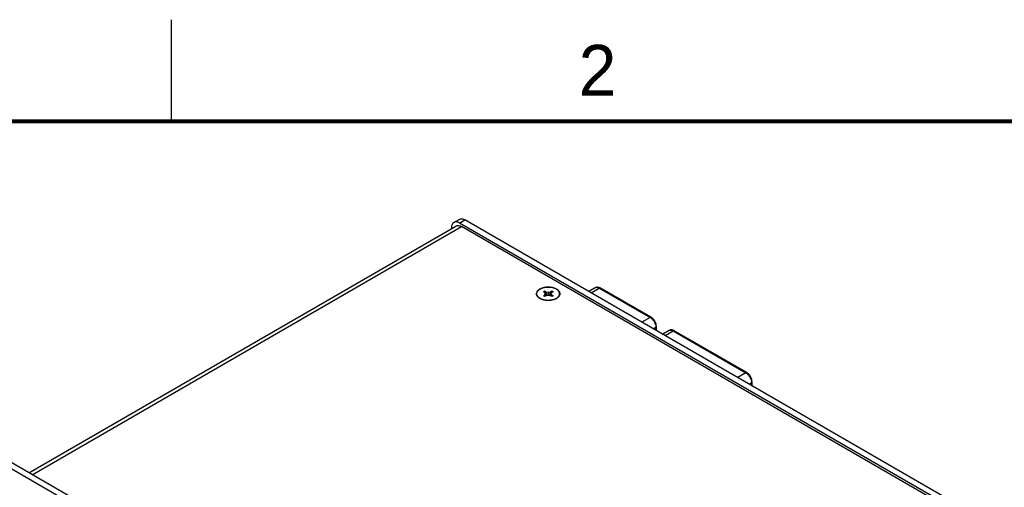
# Model space of a CAD drawing. Header units: inches. Extents: x 0 to 34, y 0 to 22.
# Tile 67 of 78: x 24.8 to 29.6, y 19.7 to 22. Entities that reach past the tile are written whole.
import ezdxf

# ---------------------------------------------------------------- set-up
doc = ezdxf.new("R2010")
doc.units = ezdxf.units.IN
doc.header["$LTSCALE"] = 1.87
doc.header["$MEASUREMENT"] = 0
doc.layers.get('0').update_dxf_attribs({"linetype": 'CONTINUOUS'})
doc.styles.add('TEXTSTYLE_2', font='txt')

msp = doc.modelspace()

# ---------------------------------------------------------------- linework, layer by layer
at = {"color": 2, "linetype": 'CONTINUOUS'}
msp.add_line((25.5, 22), (25.5, 21.5), dxfattribs=at)
at = {"color": 7, "linetype": 'CONTINUOUS'}
for p, q in [((26.8887, 21.0037), (26.9152, 21.019)), ((26.9169, 21.0009), (26.9434, 21.0162)), ((32.7884, 17.6414), (26.9434, 21.0162)), ((26.877, 20.9778), (26.877, 20.9732)), ((32.7619, 17.6261), (26.9169, 21.0009)), ((27.329, 20.6633), (27.3354, 20.667)), ((27.3354, 20.667), (27.3417, 20.6633)), ((27.364, 20.6633), (27.3704, 20.667)), ((27.3704, 20.667), (27.3767, 20.6633)), ((27.315, 20.6283), (27.308, 20.6336)), ((27.3354, 20.6596), (27.329, 20.6633)), ((27.329, 20.6431), (27.3354, 20.6468)), ((27.3354, 20.6394), (27.329, 20.6431)), ((27.3383, 20.6532), (27.3354, 20.6596)), ((27.3354, 20.6468), (27.3383, 20.6532)), ((27.3417, 20.6431), (27.3354, 20.6394)), ((27.3417, 20.6633), (27.3529, 20.6616)), ((27.3529, 20.6448), (27.3417, 20.6431)), ((27.3529, 20.6616), (27.364, 20.6633)), ((27.3529, 20.6616), (27.3529, 20.6448)), ((27.364, 20.6431), (27.3529, 20.6448)), ((27.3704, 20.6394), (27.364, 20.6431)), ((27.3704, 20.6596), (27.3674, 20.6532)), ((27.3674, 20.6532), (27.3704, 20.6468)), ((27.3767, 20.6633), (27.3704, 20.6596)), ((27.3704, 20.6468), (27.3767, 20.6431)), ((27.3767, 20.6431), (27.3704, 20.6394)), ((27.3926, 20.6302), (27.3977, 20.6336)), ((27.3932, 20.6302), (27.3977, 20.6336)), ((31.0105, 16.1876), (24.4256, 19.9897)), ((30.984, 16.1723), (24.3991, 19.9744))]:
    msp.add_line(p, q, dxfattribs=at)
at = {"color": 3, "linetype": 'CONTINUOUS'}
for p, q in [((24.7996, 19.7737), (26.8989, 20.9859)), ((24.8161, 19.7642), (26.9272, 20.9831)), ((32.7516, 17.6201), (26.9272, 20.9831)), ((27.3935, 20.6297), (27.3884, 20.6271)), ((27.3982, 20.6328), (27.3935, 20.6297))]:
    msp.add_line(p, q, dxfattribs=at)
at = {"color": 6, "linetype": 'CONTINUOUS'}
for p, q in [((27.5837, 20.6832), (27.5519, 20.6648)), ((27.5634, 20.6582), (27.6033, 20.6813)), ((27.6033, 20.6813), (27.854, 20.5371)), ((27.8589, 20.5376), (27.6083, 20.6818)), ((27.854, 20.5371), (27.8136, 20.5137)), ((27.8693, 20.4816), (27.8819, 20.4889)), ((27.8819, 20.4889), (27.8819, 20.4743)), ((27.8848, 20.4726), (27.8848, 20.4929)), ((27.9479, 20.473), (27.916, 20.4546)), ((27.9275, 20.448), (27.9675, 20.4711)), ((27.9675, 20.4711), (28.3243, 20.2651)), ((28.3292, 20.2656), (27.9725, 20.4716)), ((28.3243, 20.2651), (28.2843, 20.242)), ((28.34, 20.2098), (28.3521, 20.2169)), ((28.3521, 20.2169), (28.3521, 20.2028)), ((28.355, 20.2011), (28.355, 20.2209))]:
    msp.add_line(p, q, dxfattribs=at)
at = {"color": 7, "linetype": 'CONTINUOUS', "const_width": 0.02}
msp.add_lwpolyline([(33.5, 21.5), (0.5, 21.5)], dxfattribs=at)
at = {"color": 7, "linetype": 'CONTINUOUS'}
for centre, radius, start, end in [((27.6374, 20.7575), 0.3153, 196.6821, 201.2203), ((27.0683, 20.7575), 0.3153, 338.7797, 343.3179), ((27.4224, 20.6865), 0.0957, 204.5637, 208.3846), ((27.4913, 20.7029), 0.1608, 197.981, 201.7729), ((27.7002, 20.7362), 0.3658, 191.4886, 194.6259), ((27.0055, 20.7362), 0.3658, 345.3741, 348.5114), ((27.2144, 20.7029), 0.1608, 338.2271, 342.019), ((27.2834, 20.6865), 0.0957, 331.6154, 335.4363)]:
    msp.add_arc(centre, radius, start, end, dxfattribs=at)
at = {"color": 6, "linetype": 'CONTINUOUS'}
msp.add_arc((27.9544, 20.4616), 0.0132, 115.6261, 119.999, dxfattribs=at)
at = {"color": 7, "linetype": 'CONTINUOUS'}
for points, knots in [([(26.9169, 21.0009), (26.9144, 21.0023), (26.9095, 21.0046), (26.9019, 21.0065), (26.8948, 21.0063), (26.8905, 21.0047), (26.8887, 21.0037)], [0, 0, 0, 0, 0.289542, 0.549115, 0.782256, 1, 1, 1, 1]), ([(26.9152, 21.019), (26.9171, 21.02), (26.9213, 21.0216), (26.9284, 21.0218), (26.936, 21.0199), (26.941, 21.0176), (26.9434, 21.0162)], [0, 0, 0, 0, 0.217744, 0.450885, 0.710458, 1, 1, 1, 1]), ([(26.8887, 21.0037), (26.8868, 21.0026), (26.8833, 20.9996), (26.8796, 20.9936), (26.8774, 20.9861), (26.877, 20.9807), (26.877, 20.9778)], [0, 0, 0, 0, 0.21775, 0.450892, 0.710464, 1, 1, 1, 1]), ([(27.308, 20.6336), (27.307, 20.6343), (27.3052, 20.6359), (27.3027, 20.6384), (27.3006, 20.6411), (27.2989, 20.6439), (27.2977, 20.6467), (27.297, 20.6491), (27.2967, 20.6511), (27.2966, 20.6525), (27.2966, 20.654), (27.2967, 20.6554), (27.2969, 20.6569), (27.2974, 20.6588), (27.2983, 20.6612), (27.2997, 20.664), (27.3013, 20.6663), (27.3027, 20.668), (27.3044, 20.6697), (27.3066, 20.6718), (27.3097, 20.6741), (27.3119, 20.6755), (27.3131, 20.6762)], [0, 0, 0, 0, 0.070261, 0.136996, 0.200401, 0.260818, 0.318748, 0.374839, 0.402455, 0.429909, 0.457312, 0.484772, 0.512399, 0.540298, 0.59727, 0.656441, 0.718383, 0.750542, 0.783537, 0.852113, 0.924278, 1, 1, 1, 1]), ([(27.3977, 20.6336), (27.3987, 20.6344), (27.4007, 20.636), (27.4033, 20.6387), (27.4054, 20.6415), (27.4071, 20.6444), (27.4081, 20.6469), (27.4086, 20.6489), (27.4089, 20.6504), (27.4091, 20.652), (27.4091, 20.6535), (27.409, 20.655), (27.4088, 20.6571), (27.4081, 20.6596), (27.4068, 20.6626), (27.405, 20.6655), (27.4028, 20.6683), (27.4001, 20.6709), (27.3971, 20.6734), (27.3936, 20.6757), (27.3898, 20.6778), (27.3856, 20.6797), (27.3812, 20.6813), (27.3765, 20.6827), (27.3717, 20.6839), (27.3666, 20.6848), (27.3614, 20.6854), (27.3562, 20.6857), (27.3509, 20.6857), (27.3457, 20.6855), (27.3405, 20.6849), (27.3354, 20.6841), (27.3305, 20.6831), (27.3257, 20.6817), (27.3212, 20.6801), (27.317, 20.6783), (27.3144, 20.6769), (27.3131, 20.6762)], [0, 0, 0, 0, 0.028756, 0.056001, 0.081829, 0.1064, 0.129953, 0.141448, 0.152808, 0.16408, 0.175312, 0.186553, 0.197852, 0.220798, 0.24452, 0.26931, 0.295393, 0.322916, 0.35196, 0.382544, 0.414635, 0.448152, 0.48298, 0.518971, 0.555952, 0.593732, 0.6321, 0.670839, 0.709723, 0.748524, 0.787015, 0.824974, 0.862192, 0.898469, 0.933627, 0.967516, 1, 1, 1, 1]), ([(27.3926, 20.6302), (27.3912, 20.6294), (27.3881, 20.6278), (27.3833, 20.6258), (27.378, 20.6241), (27.3726, 20.6227), (27.3668, 20.6217), (27.361, 20.621), (27.355, 20.6207), (27.349, 20.6207), (27.3431, 20.6212), (27.3372, 20.6219), (27.3316, 20.6231), (27.3262, 20.6246), (27.321, 20.6264), (27.3163, 20.6285), (27.3119, 20.6308), (27.3093, 20.6326), (27.308, 20.6336)], [0, 0, 0, 0, 0.056666, 0.116071, 0.17791, 0.241822, 0.307381, 0.374125, 0.441561, 0.509181, 0.576472, 0.64293, 0.708069, 0.771435, 0.832621, 0.891276, 0.947129, 1, 1, 1, 1])]:
    msp.add_open_spline(points, degree=3, knots=knots, dxfattribs=at)
at = {"color": 3, "linetype": 'CONTINUOUS'}
for points, knots in [([(26.8989, 20.9859), (26.9008, 20.987), (26.9051, 20.9885), (26.9122, 20.9887), (26.9198, 20.9869), (26.9247, 20.9845), (26.9272, 20.9831)], [0, 0, 0, 0, 0.217744, 0.450885, 0.710458, 1, 1, 1, 1]), ([(27.2994, 20.641), (27.2979, 20.6432), (27.2955, 20.6481), (27.295, 20.6563), (27.298, 20.6641), (27.3017, 20.6685), (27.3039, 20.6706)], [0, 0, 0, 0, 0.249339, 0.483724, 0.72712, 1, 1, 1, 1]), ([(27.3039, 20.6706), (27.3045, 20.6711), (27.3071, 20.6734), (27.3099, 20.6754), (27.3122, 20.6767)], [0, 0, 0, 0, 0.238726, 1, 1, 1, 1]), ([(27.3122, 20.6767), (27.313, 20.6772), (27.3164, 20.679), (27.32, 20.6805), (27.3228, 20.6815)], [0, 0, 0, 0, 0.239705, 1, 1, 1, 1]), ([(27.3228, 20.6815), (27.328, 20.6834), (27.3391, 20.686), (27.3562, 20.6868), (27.3731, 20.6848), (27.3861, 20.6807), (27.3949, 20.676), (27.4004, 20.6721), (27.4049, 20.6677), (27.4081, 20.6629), (27.41, 20.6579), (27.4106, 20.6527), (27.4097, 20.6475), (27.4083, 20.6443), (27.4074, 20.6427)], [0, 0, 0, 0, 0.145652, 0.298607, 0.449748, 0.590087, 0.654105, 0.713275, 0.767521, 0.817319, 0.863689, 0.90828, 0.953058, 1, 1, 1, 1]), ([(27.3075, 20.6328), (27.3067, 20.6334), (27.3037, 20.6358), (27.301, 20.6386), (27.2994, 20.641)], [0, 0, 0, 0, 0.265946, 1, 1, 1, 1]), ([(27.3147, 20.6284), (27.314, 20.6287), (27.3115, 20.6301), (27.3092, 20.6316), (27.3075, 20.6328)], [0, 0, 0, 0, 0.258799, 1, 1, 1, 1]), ([(27.3884, 20.6271), (27.3828, 20.6246), (27.3705, 20.6209), (27.3511, 20.6194), (27.332, 20.6216), (27.32, 20.6257), (27.3147, 20.6284)], [0, 0, 0, 0, 0.242625, 0.503501, 0.762619, 1, 1, 1, 1]), ([(27.4074, 20.6427), (27.4069, 20.6418), (27.4044, 20.638), (27.401, 20.6349), (27.3982, 20.6328)], [0, 0, 0, 0, 0.232665, 1, 1, 1, 1])]:
    msp.add_open_spline(points, degree=3, knots=knots, dxfattribs=at)
at = {"color": 6, "linetype": 'CONTINUOUS'}
for points, knots in [([(27.6083, 20.6818), (27.6045, 20.6839), (27.5982, 20.6863), (27.5895, 20.6858), (27.5855, 20.6843), (27.5837, 20.6832)], [0, 0, 0, 0, 0.508375, 0.754781, 1, 1, 1, 1]), ([(27.5837, 20.6832), (27.585, 20.684), (27.588, 20.685), (27.5929, 20.6852), (27.5982, 20.6839), (27.6016, 20.6823), (27.6033, 20.6813)], [0, 0, 0, 0, 0.217868, 0.451087, 0.7103, 1, 1, 1, 1]), ([(27.6033, 20.6813), (27.6042, 20.6818), (27.6058, 20.6824), (27.6076, 20.6822), (27.6083, 20.6818)], [0, 0, 0, 0, 0.550547, 1, 1, 1, 1]), ([(27.8589, 20.5376), (27.8583, 20.5379), (27.8565, 20.5382), (27.8548, 20.5375), (27.854, 20.5371)], [0, 0, 0, 0, 0.449453, 1, 1, 1, 1]), ([(27.854, 20.5371), (27.858, 20.5348), (27.8655, 20.5285), (27.8742, 20.5166), (27.8802, 20.5031), (27.8819, 20.4935), (27.8819, 20.4889)], [0, 0, 0, 0, 0.237055, 0.499776, 0.762619, 1, 1, 1, 1]), ([(27.8848, 20.4929), (27.8848, 20.4972), (27.8833, 20.5062), (27.8778, 20.5187), (27.8697, 20.5296), (27.8627, 20.5354), (27.8589, 20.5376)], [0, 0, 0, 0, 0.242006, 0.500146, 0.758198, 1, 1, 1, 1]), ([(27.8819, 20.4889), (27.8827, 20.4894), (27.8841, 20.4904), (27.8848, 20.4921), (27.8848, 20.4929)], [0, 0, 0, 0, 0.551105, 1, 1, 1, 1]), ([(27.9725, 20.4716), (27.9687, 20.4737), (27.9623, 20.4761), (27.9537, 20.4756), (27.9497, 20.4741), (27.9479, 20.473)], [0, 0, 0, 0, 0.508408, 0.754802, 1, 1, 1, 1]), ([(27.9487, 20.4735), (27.95, 20.4741), (27.9529, 20.4749), (27.9576, 20.4749), (27.9626, 20.4736), (27.9659, 20.472), (27.9675, 20.4711)], [0, 0, 0, 0, 0.217852, 0.452188, 0.711801, 1, 1, 1, 1]), ([(27.9675, 20.4711), (27.9684, 20.4715), (27.97, 20.4722), (27.9718, 20.4719), (27.9725, 20.4716)], [0, 0, 0, 0, 0.550833, 1, 1, 1, 1]), ([(28.3292, 20.2656), (28.3285, 20.266), (28.3267, 20.2662), (28.3251, 20.2656), (28.3243, 20.2651)], [0, 0, 0, 0, 0.449167, 1, 1, 1, 1]), ([(28.3243, 20.2651), (28.3282, 20.2628), (28.3357, 20.2565), (28.3445, 20.2446), (28.3504, 20.2311), (28.3521, 20.2214), (28.3521, 20.2169)], [0, 0, 0, 0, 0.237229, 0.500006, 0.76278, 1, 1, 1, 1]), ([(28.355, 20.2209), (28.355, 20.2252), (28.3535, 20.2341), (28.348, 20.2466), (28.3399, 20.2576), (28.333, 20.2634), (28.3292, 20.2656)], [0, 0, 0, 0, 0.241906, 0.500002, 0.758098, 1, 1, 1, 1]), ([(28.3521, 20.2169), (28.3529, 20.2173), (28.3543, 20.2184), (28.355, 20.2201), (28.355, 20.2209)], [0, 0, 0, 0, 0.550818, 1, 1, 1, 1])]:
    msp.add_open_spline(points, degree=3, knots=knots, dxfattribs=at)
at = {"color": 7, "linetype": 'CONTINUOUS'}
for points in [[(27.342, 20.6432), (27.342, 20.6432), (27.342, 20.6432), (27.342, 20.6431)], [(27.3638, 20.6432), (27.3637, 20.6432), (27.3637, 20.6432), (27.3637, 20.6431)]]:
    msp.add_open_spline(points, degree=3, dxfattribs=at)

# ---------------------------------------------------------------- texts
at = {"color": 2, "linetype": 'CONTINUOUS', "insert": (27.5025, 21.8762), "char_height": 0.25, "width": 0.25, "attachment_point": 1, "line_spacing_factor": 0.9, "style": 'TEXTSTYLE_2'}
msp.add_mtext('2', dxfattribs=at)

doc.saveas('drawing.dxf')
